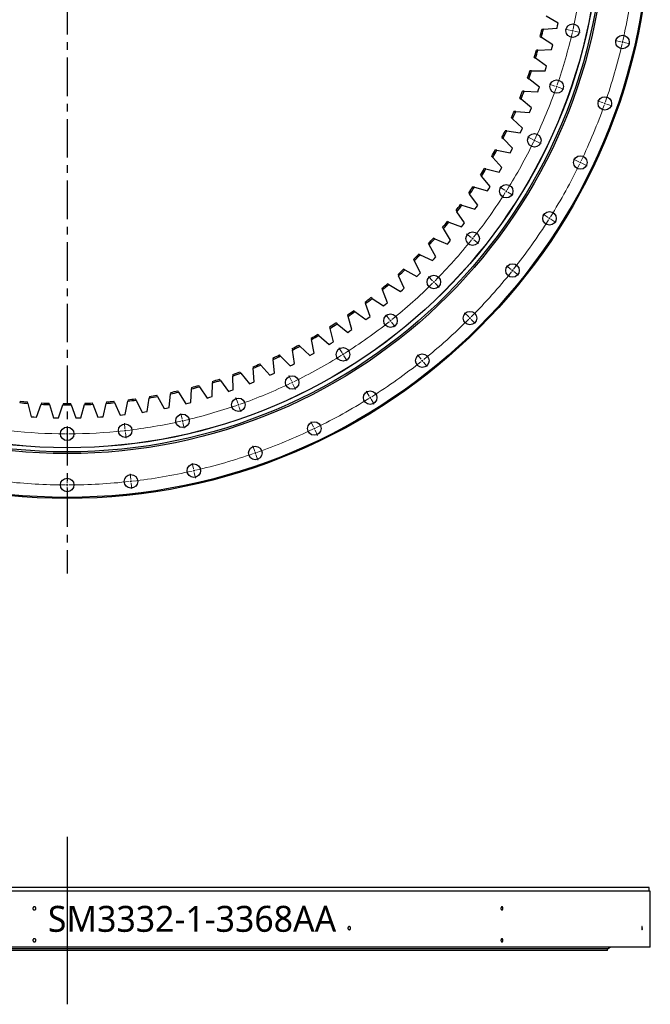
# Model space of a CAD drawing. Header units: millimetres. Extents: x -1618 to 13519, y 35213 to 46774.
# Tile 4 of 12: x 2160 to 3980, y 40970 to 43813. Entities that reach past the tile are written whole.
import ezdxf

# ---------------------------------------------------------------- set-up
doc = ezdxf.new("R2010")
doc.units = ezdxf.units.MM
doc.header["$LTSCALE"] = 50
doc.linetypes.add('CENTER', pattern=[10.16, 6.35, -1.27, 1.27, -1.27])

msp = doc.modelspace()

# ---------------------------------------------------------------- linework, layer by layer
at = {"linetype": 'CENTER', "ltscale": 0.35}
msp.add_line((2296.5, 46015.1), (2296.5, 42213.6), dxfattribs=at)
at = {"color": 7, "linetype": 'Continuous', "lineweight": 25}
for p, q in [((3714.3, 43803), (3680.1, 43822.9)), ((3671.7, 43785.3), (3711.1, 43788.6)), ((3711.1, 43788.6), (3712.7, 43795.8)), ((3712.7, 43795.8), (3714.3, 43803)), ((3662.3, 43764.2), (3665.9, 43762)), ((3699.1, 43740.6), (3665.9, 43762)), ((3671.7, 43785.3), (3667.5, 43785)), ((3695.3, 43726.4), (3697.2, 43733.5)), ((3697.2, 43733.5), (3699.1, 43740.6)), ((3645.5, 43704.2), (3648.9, 43701.7)), ((3655.8, 43724.8), (3651.6, 43724.7)), ((3655.8, 43724.8), (3695.3, 43726.4)), ((3681.2, 43678.9), (3648.9, 43701.7)), ((3679, 43671.9), (3681.2, 43678.9)), ((3637.2, 43665.1), (3633, 43665.1)), ((3637.2, 43665.1), (3676.7, 43664.9)), ((3676.7, 43664.9), (3679, 43671.9)), ((3626, 43644.9), (3629.4, 43642.3)), ((3660.6, 43618.1), (3629.4, 43642.3)), ((3658.1, 43611.2), (3660.6, 43618.1)), ((3616, 43606.2), (3611.8, 43606.4)), ((3616, 43606.2), (3655.5, 43604.3)), ((3655.5, 43604.3), (3658.1, 43611.2)), ((3604, 43586.5), (3607.2, 43583.8)), ((3637.3, 43558.2), (3607.2, 43583.8)), ((3592.3, 43548.3), (3588.1, 43548.7)), ((3592.3, 43548.3), (3631.6, 43544.7)), ((3631.6, 43544.7), (3634.5, 43551.4)), ((3634.5, 43551.4), (3637.3, 43558.2)), ((3579.3, 43529.2), (3582.4, 43526.4)), ((3611.4, 43499.5), (3582.4, 43526.4)), ((3566, 43491.6), (3561.8, 43492.2)), ((3566, 43491.6), (3605.1, 43486.2)), ((3605.1, 43486.2), (3608.3, 43492.8)), ((3608.3, 43492.8), (3611.4, 43499.5)), ((3552.2, 43473), (3555.2, 43470)), ((3582.9, 43441.9), (3555.2, 43470)), ((3537.2, 43436), (3533, 43436.8)), ((3537.2, 43436), (3576, 43428.9)), ((3576, 43428.9), (3579.5, 43435.4)), ((3579.5, 43435.4), (3582.9, 43441.9)), ((3522.6, 43418.1), (3525.4, 43415)), ((3551.9, 43385.7), (3525.4, 43415)), ((3490.6, 43364.6), (3493.3, 43361.3)), ((3518.5, 43330.9), (3493.3, 43361.3)), ((3505.9, 43381.8), (3501.8, 43382.8)), ((3505.9, 43381.8), (3544.5, 43373)), ((3544.5, 43373), (3548.2, 43379.3)), ((3548.2, 43379.3), (3551.9, 43385.7)), ((3456.3, 43312.5), (3458.8, 43309.1)), ((3482.6, 43277.6), (3458.8, 43309.1)), ((3472.4, 43329), (3468.3, 43330.2)), ((3472.4, 43329), (3510.5, 43318.5)), ((3510.5, 43318.5), (3514.5, 43324.7)), ((3514.5, 43324.7), (3518.5, 43330.9)), ((3436.5, 43277.8), (3432.5, 43279.1)), ((3436.5, 43277.8), (3474.1, 43265.6)), ((3478.4, 43271.5), (3482.6, 43277.6)), ((3419.7, 43262), (3422.1, 43258.5)), ((3444.4, 43225.9), (3422.1, 43258.5)), ((3474.1, 43265.6), (3478.4, 43271.5)), ((3398.4, 43228.2), (3394.4, 43229.7)), ((3398.4, 43228.2), (3435.4, 43214.3)), ((3435.4, 43214.3), (3439.9, 43220.1)), ((3439.9, 43220.1), (3444.4, 43225.9)), ((3380.9, 43213.1), (3383.1, 43209.6)), ((3404, 43176), (3383.1, 43209.6)), ((3339.9, 43166), (3342, 43162.4)), ((3361.4, 43127.9), (3342, 43162.4)), ((3358.1, 43180.3), (3354.2, 43182)), ((3358.1, 43180.3), (3394.4, 43164.8)), ((3394.4, 43164.8), (3399.3, 43170.4)), ((3399.3, 43170.4), (3404, 43176)), ((3315.7, 43134.3), (3311.9, 43136.1)), ((3315.7, 43134.3), (3351.4, 43117.2)), ((3297, 43120.8), (3298.9, 43117.1)), ((3316.8, 43081.8), (3298.9, 43117.1)), ((3351.4, 43117.2), (3356.4, 43122.5)), ((3356.4, 43122.5), (3361.4, 43127.9)), ((3252, 43077.5), (3253.8, 43073.7)), ((3271.4, 43090.2), (3267.7, 43092.1)), ((3271.4, 43090.2), (3306.2, 43071.5)), ((3311.5, 43076.6), (3316.8, 43081.8)), ((3225.1, 43048), (3221.5, 43050.2)), ((3270.1, 43037.7), (3253.8, 43073.7)), ((3306.2, 43071.5), (3311.5, 43076.6)), ((3205.2, 43036.3), (3206.8, 43032.4)), ((3221.5, 42995.7), (3206.8, 43032.4)), ((3225.1, 43048), (3259.1, 43027.9)), ((3259.1, 43027.9), (3264.6, 43032.7)), ((3264.6, 43032.7), (3270.1, 43037.7)), ((3156.7, 42997.1), (3158.1, 42993.2)), ((3171.1, 42955.9), (3158.1, 42993.2)), ((3177, 43008), (3173.5, 43010.3)), ((3177, 43008), (3210.1, 42986.3)), ((3215.8, 42991), (3221.5, 42995.7)), ((3127.2, 42970.1), (3123.8, 42972.6)), ((3127.2, 42970.1), (3159.3, 42947)), ((3210.1, 42986.3), (3215.8, 42991)), ((3075.8, 42934.5), (3072.5, 42937.1)), ((3106.4, 42960.2), (3107.6, 42956.1)), ((3119, 42918.3), (3107.6, 42956.1)), ((3159.3, 42947), (3165.2, 42951.4)), ((3165.2, 42951.4), (3171.1, 42955.9)), ((3054.6, 42925.5), (3055.6, 42921.4)), ((3065.3, 42883.1), (3055.6, 42921.4)), ((3075.8, 42934.5), (3106.8, 42910)), ((3106.8, 42910), (3112.9, 42914.1)), ((3112.9, 42914.1), (3119, 42918.3)), ((3001.2, 42893.1), (3002.1, 42889)), ((3010.1, 42850.3), (3002.1, 42889)), ((3022.9, 42901.2), (3019.7, 42903.9)), ((3022.9, 42901.2), (3052.8, 42875.3)), ((3052.8, 42875.3), (3059.1, 42879.2)), ((3059.1, 42879.2), (3065.3, 42883.1)), ((2946.5, 42863.1), (2947.2, 42859)), ((2953.5, 42820), (2947.2, 42859)), ((2968.5, 42870.2), (2965.4, 42873.1)), ((2968.5, 42870.2), (2997.2, 42843.1)), ((3003.7, 42846.7), (3010.1, 42850.3)), ((2890.5, 42835.6), (2891, 42831.4)), ((2895.6, 42792.2), (2891, 42831.4)), ((2912.8, 42841.7), (2909.9, 42844.8)), ((2912.8, 42841.7), (2940.3, 42813.4)), ((2997.2, 42843.1), (3003.7, 42846.7)), ((2797.9, 42792.3), (2795.3, 42795.5)), ((2833.4, 42810.6), (2833.7, 42806.4)), ((2836.5, 42767), (2833.7, 42806.4)), ((2855.9, 42815.7), (2853.1, 42818.9)), ((2855.9, 42815.7), (2882.1, 42786.1)), ((2940.3, 42813.4), (2946.9, 42816.6)), ((2946.9, 42816.6), (2953.5, 42820)), ((2716.1, 42768.2), (2716, 42764)), ((2738.9, 42771.4), (2736.4, 42774.8)), ((2738.9, 42771.4), (2762.4, 42739.6)), ((2775.2, 42788.1), (2775.3, 42783.9)), ((2776.4, 42744.4), (2775.3, 42783.9)), ((2797.9, 42792.3), (2822.8, 42761.5)), ((2822.8, 42761.5), (2829.7, 42764.2)), ((2829.7, 42764.2), (2836.5, 42767)), ((2882.1, 42786.1), (2888.9, 42789.1)), ((2888.9, 42789.1), (2895.6, 42792.2)), ((2595.5, 42736.4), (2595, 42732.2)), ((2618.5, 42737.5), (2616.3, 42741.1)), ((2618.5, 42737.5), (2639.1, 42703.8)), ((2653.4, 42707.3), (2655.9, 42746.8)), ((2656.1, 42751), (2655.9, 42746.8)), ((2679.1, 42753.1), (2676.7, 42756.6)), ((2679.1, 42753.1), (2701.2, 42720.3)), ((2715.3, 42724.5), (2716, 42764)), ((2762.4, 42739.6), (2769.4, 42741.9)), ((2769.4, 42741.9), (2776.4, 42744.4)), ((2161.2, 42710.9), (2159.5, 42707)), ((2183.5, 42704.9), (2182.5, 42709)), ((2410.5, 42709), (2409.5, 42704.9)), ((2433.5, 42707), (2431.7, 42710.9)), ((2464.1, 42672.5), (2471.7, 42711.3)), ((2472.5, 42715.4), (2471.7, 42711.3)), ((2495.6, 42714.4), (2493.7, 42718.2)), ((2495.6, 42714.4), (2513.1, 42679)), ((2527.7, 42681.3), (2533.6, 42720.4)), ((2534.2, 42724.5), (2533.6, 42720.4)), ((2557.3, 42724.6), (2555.3, 42728.3)), ((2557.3, 42724.6), (2576.4, 42690)), ((2590.8, 42692.9), (2595, 42732.2)), ((2646.3, 42705.5), (2653.4, 42707.3)), ((2701.2, 42720.3), (2708.3, 42722.4)), ((2708.3, 42722.4), (2715.3, 42724.5)), ((2183.5, 42704.9), (2192.9, 42666.5)), ((2207.6, 42665.5), (2221.9, 42702.3)), ((2223.4, 42706.3), (2221.9, 42702.3)), ((2246, 42701.3), (2244.8, 42705.3)), ((2246, 42701.3), (2257, 42663.3)), ((2271.7, 42663), (2284.4, 42700.4)), ((2285.8, 42704.4), (2284.4, 42700.4)), ((2308.5, 42700.4), (2307.2, 42704.4)), ((2308.5, 42700.4), (2321.2, 42663)), ((2336, 42663.3), (2347, 42701.3)), ((2348.2, 42705.3), (2347, 42701.3)), ((2371.1, 42702.3), (2369.5, 42706.3)), ((2371.1, 42702.3), (2385.4, 42665.5)), ((2400.1, 42666.5), (2409.5, 42704.9)), ((2433.5, 42707), (2449.4, 42670.8)), ((2513.1, 42679), (2520.4, 42680.1)), ((2520.4, 42680.1), (2527.7, 42681.3)), ((2576.4, 42690), (2583.6, 42691.4)), ((2583.6, 42691.4), (2590.8, 42692.9)), ((2639.1, 42703.8), (2646.3, 42705.5)), ((2192.9, 42666.5), (2200.2, 42665.9)), ((2200.2, 42665.9), (2207.6, 42665.5)), ((2257, 42663.3), (2264.4, 42663.1)), ((2264.4, 42663.1), (2271.7, 42663)), ((2321.2, 42663), (2328.6, 42663.1)), ((2328.6, 42663.1), (2336, 42663.3)), ((2385.4, 42665.5), (2392.8, 42665.9)), ((2392.8, 42665.9), (2400.1, 42666.5)), ((2449.4, 42670.8), (2456.7, 42671.6)), ((2456.7, 42671.6), (2464.1, 42672.5)), ((3980.5, 41296.5), (612.5, 41296.5)), ((3977.5, 41306.5), (615.5, 41306.5)), ((3977.5, 41296.5), (3977.5, 41306.5)), ((3980.5, 41134.5), (3980.5, 41296.5)), ((3980.5, 41134.5), (612.5, 41134.5)), ((3864.5, 41134.3), (728.5, 41134.3)), ((3856.5, 41129.5), (736.5, 41129.5)), ((3856.5, 41129.3), (736.5, 41129.3)), ((3856.5, 41124.5), (736.5, 41124.5)), ((3849.5, 41129.3), (3849.5, 41129.5)), ((3856.5, 41134.3), (3856.5, 41134.5)), ((3856.5, 41129.5), (3864.5, 41134.3)), ((3856.5, 41124.5), (3856.5, 41129.3))]:
    msp.add_line(p, q, dxfattribs=at)
at = {"color": 0, "linetype": 'Continuous', "lineweight": 18}
for p, q in [((3751.6, 43782.2), (3735, 43786)), ((3756.4, 43781.1), (3754, 43781.7)), ((3756.4, 43781.1), (3758.9, 43780.6)), ((3761.3, 43780), (3777.9, 43776.2)), ((3895.4, 43749.4), (3878.8, 43753.2)), ((3900.2, 43748.3), (3897.8, 43748.9)), ((3900.2, 43748.3), (3902.7, 43747.8)), ((3905.1, 43747.2), (3921.7, 43743.4)), ((3705.2, 43621.4), (3689.2, 43627)), ((3710, 43619.8), (3707.6, 43620.6)), ((3710, 43619.8), (3712.3, 43618.9)), ((3714.7, 43618.1), (3730.7, 43612.5)), ((3844.5, 43572.7), (3828.4, 43578.3)), ((3849.2, 43571.1), (3846.8, 43571.9)), ((3849.2, 43571.1), (3851.5, 43570.2)), ((3853.9, 43569.4), (3869.9, 43563.8)), ((3641.2, 43466.8), (3625.9, 43474.2)), ((3645.7, 43464.6), (3643.4, 43465.7)), ((3645.7, 43464.6), (3647.9, 43463.5)), ((3650.2, 43462.4), (3665.5, 43455.1)), ((3774.1, 43402.8), (3758.8, 43410.2)), ((3778.6, 43400.6), (3776.3, 43401.7)), ((3778.6, 43400.6), (3780.8, 43399.5)), ((3783.1, 43398.5), (3798.4, 43391.1)), ((3560.2, 43320.3), (3545.8, 43329.3)), ((3564.5, 43317.6), (3562.3, 43319)), ((3564.5, 43317.6), (3566.6, 43316.3)), ((3568.7, 43315), (3583.1, 43305.9)), ((3685.1, 43241.8), (3670.7, 43250.9)), ((3689.3, 43239.2), (3687.2, 43240.5)), ((3689.3, 43239.2), (3691.5, 43237.8)), ((3693.6, 43236.5), (3708, 43227.5)), ((3463.4, 43183.8), (3450.1, 43194.4)), ((3467.3, 43180.7), (3465.3, 43182.2)), ((3467.3, 43180.7), (3469.2, 43179.1)), ((3471.2, 43177.6), (3484.5, 43167)), ((3578.7, 43091.8), (3565.4, 43102.4)), ((3582.6, 43088.7), (3580.6, 43090.3)), ((3582.6, 43088.7), (3584.6, 43087.2)), ((3586.5, 43085.6), (3599.8, 43075)), ((3351.8, 43059), (3339.8, 43071)), ((3355.4, 43055.5), (3353.6, 43057.2)), ((3355.4, 43055.5), (3357.1, 43053.7)), ((3358.9, 43051.9), (3370.9, 43039.9)), ((3456.1, 42954.7), (3444.1, 42966.7)), ((3227, 42947.5), (3216.4, 42960.8)), ((3230.2, 42943.6), (3228.6, 42945.5)), ((3230.2, 42943.6), (3231.7, 42941.6)), ((3233.3, 42939.7), (3243.9, 42926.4)), ((3459.7, 42951.2), (3457.9, 42952.9)), ((3459.7, 42951.2), (3461.4, 42949.4)), ((3463.2, 42947.6), (3475.2, 42935.6)), ((3090.5, 42850.6), (3081.5, 42865)), ((3093.2, 42846.4), (3091.9, 42848.5)), ((3093.2, 42846.4), (3094.5, 42844.3)), ((3095.9, 42842.2), (3104.9, 42827.8)), ((3319, 42832.2), (3308.4, 42845.4)), ((3322.1, 42828.2), (3320.6, 42830.2)), ((3322.1, 42828.2), (3323.7, 42826.3)), ((3325.2, 42824.3), (3335.8, 42811)), ((2944.1, 42769.7), (2936.7, 42785)), ((2946.2, 42765.2), (2945.1, 42767.4)), ((2946.2, 42765.2), (2947.3, 42762.9)), ((2948.4, 42760.7), (2955.8, 42745.3)), ((3169, 42725.7), (3160, 42740.1)), ((2789.4, 42705.6), (2783.8, 42721.7)), ((3171.7, 42721.5), (3170.4, 42723.6)), ((3171.7, 42721.5), (3173, 42719.4)), ((3174.3, 42717.3), (3183.4, 42702.9)), ((2791.1, 42700.9), (2790.3, 42703.3)), ((2791.1, 42700.9), (2791.9, 42698.5)), ((2792.7, 42696.2), (2798.3, 42680.1)), ((2628.6, 42659.3), (2624.8, 42675.9)), ((2629.7, 42654.4), (2629.2, 42656.8)), ((2629.7, 42654.4), (2630.3, 42652)), ((3008.1, 42636.8), (3000.7, 42652.1)), ((2296.5, 42621.9), (2296.5, 42638.9)), ((2463.6, 42631.2), (2461.7, 42648.1)), ((2464.2, 42626.3), (2463.9, 42628.8)), ((2464.2, 42626.3), (2464.4, 42623.8)), ((2630.8, 42649.5), (2634.6, 42633)), ((3010.2, 42632.3), (3009.1, 42634.5)), ((3010.2, 42632.3), (3011.3, 42630)), ((3012.4, 42627.8), (3019.8, 42612.4)), ((2296.5, 42616.9), (2296.5, 42619.4)), ((2296.5, 42616.9), (2296.5, 42614.4)), ((2296.5, 42611.9), (2296.5, 42594.9)), ((2464.7, 42621.3), (2466.6, 42604.4)), ((2838.1, 42566.4), (2832.5, 42582.4)), ((2839.8, 42561.7), (2839, 42564)), ((2839.8, 42561.7), (2840.6, 42559.3)), ((2841.4, 42557), (2847.1, 42540.9)), ((2661.4, 42515.5), (2657.6, 42532.1)), ((2662.5, 42510.6), (2662, 42513)), ((2662.5, 42510.6), (2663.1, 42508.2)), ((2296.5, 42474.4), (2296.5, 42491.4)), ((2480.1, 42484.7), (2478.2, 42501.6)), ((2480.7, 42479.7), (2480.4, 42482.2)), ((2663.6, 42505.7), (2667.4, 42489.2)), ((2296.5, 42469.4), (2296.5, 42471.9)), ((2296.5, 42469.4), (2296.5, 42466.9)), ((2296.5, 42464.4), (2296.5, 42447.4)), ((2480.7, 42479.7), (2480.9, 42477.2)), ((2481.2, 42474.7), (2483.1, 42457.8))]:
    msp.add_line(p, q, dxfattribs=at)
msp.add_line((2296.5, 41453), (2296.5, 40969.6))
at = {"color": 7, "linetype": 'Continuous', "lineweight": 25}
for centre, radius in [((2296.5, 44114.4), 1684), ((2296.5, 44114.4), 1681), ((2296.5, 44114.4), 1554.5), ((2296.5, 44114.4), 1549.5), ((2296.5, 44114.4), 1537.8), ((2296.5, 44114.4), 1537.5), ((3756.4, 43781.1), 19.5), ((3900.2, 43748.3), 19.5), ((3710, 43619.8), 19.5), ((3849.2, 43571.1), 19.5), ((3645.7, 43464.6), 19.5), ((3778.6, 43400.6), 19.5), ((3564.5, 43317.6), 19.5), ((3689.3, 43239.2), 19.5), ((3467.3, 43180.7), 19.5), ((3582.6, 43088.7), 19.5), ((3355.4, 43055.5), 19.5), ((3459.7, 42951.2), 19.5), ((3230.2, 42943.6), 19.5), ((3093.2, 42846.4), 19.5), ((3322.1, 42828.2), 19.5), ((2946.2, 42765.2), 19.5), ((3171.7, 42721.5), 19.5), ((2791.1, 42700.9), 19.5), ((2629.7, 42654.4), 19.5), ((3010.2, 42632.3), 19.5), ((2296.5, 42616.9), 19.5), ((2464.2, 42626.3), 19.5), ((2839.8, 42561.7), 19.5), ((2662.5, 42510.6), 19.5), ((2296.5, 42469.4), 19.5), ((2480.7, 42479.7), 19.5)]:
    msp.add_circle(centre, radius, dxfattribs=at)
at = {"color": 0, "linetype": 'Continuous', "lineweight": 18}
for radius, start, end in [(1497.5, 347.3342, 353.3801), (1645, 347.317, 353.3973), (1497.5, 340.9056, 346.9516), (1497.5, 347.0472, 347.1429), (1497.5, 347.1429, 347.2385), (1645, 340.8884, 346.9687), (1645, 347.0558, 347.1429), (1645, 347.1429, 347.2299), (1497.5, 340.6186, 340.7143), (1497.5, 340.7143, 340.8099), (1497.5, 334.477, 340.523), (1645, 334.4599, 340.5401), (1645, 340.6272, 340.7143), (1645, 340.7143, 340.8014), (1497.5, 328.0484, 334.0944), (1497.5, 334.1901, 334.2857), (1497.5, 334.2857, 334.3814), (1645, 328.0313, 334.1116), (1645, 334.1986, 334.2857), (1645, 334.2857, 334.3728), (1497.5, 321.6199, 327.6658), (1497.5, 327.7615, 327.8571), (1497.5, 327.8571, 327.9528), (1645, 321.6027, 327.683), (1645, 327.7701, 327.8571), (1645, 327.8571, 327.9442), (1497.5, 315.1913, 321.2373), (1497.5, 321.3329, 321.4286), (1497.5, 321.4286, 321.5242), (1645, 315.1742, 321.2544), (1645, 321.3415, 321.4286), (1645, 321.4286, 321.5156), (1497.5, 308.7627, 314.8087), (1497.5, 314.9043, 315), (1497.5, 315, 315.0957), (1497.5, 302.3342, 308.3801), (1497.5, 308.4758, 308.5714), (1497.5, 308.5714, 308.6671), (1645, 308.7456, 314.8258), (1645, 314.9129, 315), (1645, 315, 315.0871), (1497.5, 295.9056, 301.9516), (1497.5, 302.0472, 302.1429), (1497.5, 302.1429, 302.2385), (1645, 302.317, 308.3973), (1645, 308.4844, 308.5714), (1645, 308.5714, 308.6585), (1497.5, 295.6186, 295.7143), (1497.5, 295.7143, 295.8099), (1497.5, 289.477, 295.523), (1645, 295.8884, 301.9687), (1645, 302.0558, 302.1429), (1645, 302.1429, 302.2299), (1497.5, 283.0484, 289.0944), (1497.5, 289.1901, 289.2857), (1497.5, 289.2857, 289.3814), (1497.5, 276.6199, 282.6658), (1497.5, 282.7615, 282.8571), (1497.5, 282.8571, 282.9528), (1497.5, 263.7627, 269.8087), (1497.5, 270.1913, 276.2373), (1497.5, 276.3329, 276.4286), (1497.5, 276.4286, 276.5242), (1645, 289.4599, 295.5401), (1645, 295.6272, 295.7143), (1645, 295.7143, 295.8014), (1497.5, 269.9043, 270), (1497.5, 270, 270.0957), (1645, 283.0313, 289.1116), (1645, 289.1986, 289.2857), (1645, 289.2857, 289.3728), (1645, 276.6027, 282.683), (1645, 282.7701, 282.8571), (1645, 282.8571, 282.9442), (1645, 276.4286, 276.5156), (1645, 263.7456, 269.8258), (1645, 269.9129, 270), (1645, 270, 270.0871), (1645, 270.1742, 276.2544), (1645, 276.3415, 276.4286)]:
    msp.add_arc((2296.5, 44114.4), radius, start, end, dxfattribs=at)
at = {"color": 7, "linetype": 'Continuous', "lineweight": 25}
for radius, start, end in [(1410, 345.6219, 346.4908), (1414, 345.5683, 346.5444), (1410, 343.0867, 343.9556), (1414, 343.0331, 344.0092), (1410, 340.5515, 341.4203), (1414, 340.4979, 341.474), (1410, 338.0163, 338.8851), (1414, 337.9627, 338.9388), (1410, 335.4811, 336.3499), (1414, 335.4274, 336.4035), (1410, 332.9459, 333.8147), (1414, 332.8922, 333.8683), (1410, 330.4106, 331.2795), (1414, 330.357, 331.3331), (1410, 327.8754, 328.7443), (1414, 327.8218, 328.7979), (1410, 325.3402, 326.2091), (1414, 325.2866, 326.2627), (1410, 322.805, 323.6739), (1414, 322.7514, 323.7275), (1410, 320.2698, 321.1386), (1414, 320.2162, 321.1923), (1410, 317.7346, 318.6034), (1414, 317.681, 318.6571), (1410, 315.1994, 316.0682), (1414, 315.1457, 316.1219), (1410, 312.6642, 313.533), (1414, 312.6105, 313.5866), (1410, 310.129, 310.9978), (1414, 310.0753, 311.0514), (1410, 307.5937, 308.4626), (1414, 307.5401, 308.5162), (1410, 305.0585, 305.9274), (1414, 305.0049, 305.981), (1410, 302.5233, 303.3922), (1414, 302.4697, 303.4458), (1410, 299.9881, 300.857), (1414, 299.9345, 300.9106), (1410, 297.4529, 298.3217), (1414, 297.3993, 298.3754), (1410, 294.9177, 295.7865), (1414, 294.8641, 295.8402), (1410, 289.8473, 290.7161), (1410, 292.3825, 293.2513), (1414, 292.3288, 293.305), (1414, 287.2584, 288.2345), (1410, 287.3121, 288.1809), (1414, 289.7936, 290.7697), (1414, 282.188, 283.1641), (1410, 282.2416, 283.1105), (1414, 284.7232, 285.6993), (1410, 284.7768, 285.6457), (1410, 264.4952, 265.364), (1410, 274.636, 275.5048), (1414, 277.1176, 278.0937), (1410, 277.1712, 278.0401), (1414, 279.6528, 280.6289), (1410, 279.7064, 280.5753), (1414, 264.4415, 265.4176), (1414, 266.9767, 267.9528), (1410, 267.0304, 267.8992), (1414, 269.5119, 270.4881), (1410, 269.5656, 270.4344), (1414, 272.0472, 273.0233), (1410, 272.1008, 272.9696), (1414, 274.5824, 275.5585)]:
    msp.add_arc((2296.5, 44114.4), radius, start, end, dxfattribs=at)
for points in [[(2206.6, 41246.5), (2206.6, 41246.2), (2206.5, 41245.9), (2206.4, 41245.4), (2206.3, 41245.1), (2206.1, 41244.5), (2206, 41244.3), (2205.6, 41243.8), (2205.4, 41243.6), (2205, 41243.1), (2204.8, 41243), (2204.3, 41242.6), (2204.1, 41242.5), (2203.5, 41242.3), (2203.2, 41242.2), (2202.7, 41242.1), (2202.4, 41242), (2201.8, 41242), (2201.5, 41242.1), (2200.9, 41242.2), (2200.6, 41242.3), (2200.1, 41242.5), (2199.8, 41242.6), (2199.3, 41243), (2199.1, 41243.1), (2198.7, 41243.6), (2198.5, 41243.8), (2198.2, 41244.3), (2198, 41244.5), (2197.8, 41245.1), (2197.7, 41245.4), (2197.6, 41245.9), (2197.6, 41246.2), (2197.6, 41246.8), (2197.6, 41247.1), (2197.7, 41247.7), (2197.8, 41248), (2198, 41248.5), (2198.2, 41248.8), (2198.5, 41249.3), (2198.7, 41249.5), (2199.1, 41249.9), (2199.3, 41250.1), (2199.8, 41250.4), (2200.1, 41250.6), (2200.6, 41250.8), (2200.9, 41250.9), (2201.5, 41251), (2201.8, 41251), (2202.4, 41251), (2202.7, 41251), (2203.2, 41250.9), (2203.5, 41250.8), (2204.1, 41250.6), (2204.3, 41250.4), (2204.8, 41250.1), (2205, 41249.9), (2205.4, 41249.5), (2205.6, 41249.3), (2206, 41248.8), (2206.1, 41248.5), (2206.3, 41248), (2206.4, 41247.7), (2206.5, 41247.1), (2206.6, 41246.8), (2206.6, 41246.5)], [(3555.1, 41246.5), (3555.1, 41246.2), (3555.1, 41245.9), (3555, 41245.4), (3555, 41245.1), (3554.8, 41244.5), (3554.7, 41244.3), (3554.5, 41243.8), (3554.4, 41243.6), (3554.1, 41243.1), (3554, 41243), (3553.7, 41242.6), (3553.5, 41242.5), (3553.1, 41242.3), (3552.9, 41242.2), (3552.5, 41242.1), (3552.3, 41242), (3552, 41242), (3551.8, 41242.1), (3551.4, 41242.2), (3551.2, 41242.3), (3550.8, 41242.5), (3550.6, 41242.6), (3550.3, 41243), (3550.2, 41243.1), (3549.9, 41243.6), (3549.8, 41243.8), (3549.5, 41244.3), (3549.5, 41244.5), (3549.3, 41245.1), (3549.2, 41245.4), (3549.2, 41245.9), (3549.1, 41246.2), (3549.1, 41246.8), (3549.2, 41247.1), (3549.2, 41247.7), (3549.3, 41248), (3549.4, 41248.5), (3549.5, 41248.8), (3549.8, 41249.3), (3549.9, 41249.5), (3550.2, 41249.9), (3550.3, 41250.1), (3550.6, 41250.4), (3550.8, 41250.6), (3551.2, 41250.8), (3551.4, 41250.9), (3551.8, 41251), (3551.9, 41251), (3552.3, 41251), (3552.5, 41251), (3552.9, 41250.9), (3553.1, 41250.8), (3553.5, 41250.6), (3553.6, 41250.4), (3554, 41250.1), (3554.1, 41249.9), (3554.4, 41249.5), (3554.5, 41249.3), (3554.7, 41248.8), (3554.8, 41248.5), (3555, 41248), (3555, 41247.7), (3555.1, 41247.1), (3555.1, 41246.8), (3555.1, 41246.5)], [(3115.2, 41189.5), (3115.2, 41189.2), (3115.1, 41188.9), (3115, 41188.4), (3115, 41188.1), (3114.8, 41187.5), (3114.6, 41187.3), (3114.3, 41186.8), (3114.2, 41186.6), (3113.8, 41186.1), (3113.6, 41186), (3113.2, 41185.6), (3113, 41185.5), (3112.5, 41185.3), (3112.2, 41185.2), (3111.7, 41185.1), (3111.5, 41185), (3111, 41185), (3110.7, 41185.1), (3110.2, 41185.2), (3110, 41185.3), (3109.5, 41185.5), (3109.2, 41185.6), (3108.8, 41186), (3108.6, 41186.1), (3108.2, 41186.6), (3108.1, 41186.8), (3107.8, 41187.3), (3107.7, 41187.5), (3107.5, 41188.1), (3107.4, 41188.4), (3107.3, 41188.9), (3107.3, 41189.2), (3107.3, 41189.8), (3107.3, 41190.1), (3107.4, 41190.7), (3107.5, 41191), (3107.7, 41191.5), (3107.8, 41191.8), (3108.1, 41192.3), (3108.2, 41192.5), (3108.6, 41192.9), (3108.8, 41193.1), (3109.2, 41193.4), (3109.5, 41193.6), (3109.9, 41193.8), (3110.2, 41193.9), (3110.7, 41194), (3111, 41194), (3111.5, 41194), (3111.7, 41194), (3112.2, 41193.9), (3112.5, 41193.8), (3113, 41193.6), (3113.2, 41193.4), (3113.6, 41193.1), (3113.8, 41192.9), (3114.2, 41192.5), (3114.3, 41192.3), (3114.6, 41191.8), (3114.8, 41191.5), (3115, 41191), (3115, 41190.7), (3115.1, 41190.1), (3115.2, 41189.8), (3115.2, 41189.5)], [(3957.5, 41189.5), (3957.5, 41189.2), (3957.5, 41188.9), (3957.4, 41188.4), (3957.4, 41188.1), (3957.4, 41187.5), (3957.4, 41187.3), (3957.3, 41186.8), (3957.3, 41186.6), (3957.2, 41186.1), (3957.2, 41186), (3957.1, 41185.6), (3957.1, 41185.5), (3957, 41185.3), (3956.9, 41185.2), (3956.8, 41185.1), (3956.8, 41185), (3956.7, 41185), (3956.6, 41185.1), (3956.5, 41185.2), (3956.5, 41185.3), (3956.4, 41185.5), (3956.3, 41185.6), (3956.3, 41186), (3956.2, 41186.1), (3956.2, 41186.6), (3956.1, 41186.8), (3956.1, 41187.3), (3956, 41187.5), (3956, 41188.1), (3956, 41188.4), (3956, 41188.9), (3956, 41189.2), (3956, 41189.8), (3956, 41190.1), (3956, 41190.7), (3956, 41191), (3956, 41191.5), (3956.1, 41191.8), (3956.1, 41192.3), (3956.2, 41192.5), (3956.2, 41192.9), (3956.3, 41193.1), (3956.3, 41193.4), (3956.4, 41193.6), (3956.5, 41193.8), (3956.5, 41193.9), (3956.6, 41194), (3956.7, 41194), (3956.8, 41194), (3956.8, 41194), (3956.9, 41193.9), (3957, 41193.8), (3957.1, 41193.6), (3957.1, 41193.4), (3957.2, 41193.1), (3957.2, 41192.9), (3957.3, 41192.5), (3957.3, 41192.3), (3957.4, 41191.8), (3957.4, 41191.5), (3957.4, 41191), (3957.4, 41190.7), (3957.5, 41190.1), (3957.5, 41189.8), (3957.5, 41189.5)], [(2206.6, 41154.5), (2206.6, 41154.2), (2206.5, 41153.9), (2206.4, 41153.4), (2206.3, 41153.1), (2206.1, 41152.5), (2206, 41152.3), (2205.6, 41151.8), (2205.4, 41151.6), (2205, 41151.1), (2204.8, 41151), (2204.3, 41150.6), (2204.1, 41150.5), (2203.5, 41150.3), (2203.2, 41150.2), (2202.7, 41150.1), (2202.4, 41150), (2201.8, 41150), (2201.5, 41150.1), (2200.9, 41150.2), (2200.6, 41150.3), (2200.1, 41150.5), (2199.8, 41150.6), (2199.3, 41151), (2199.1, 41151.1), (2198.7, 41151.6), (2198.5, 41151.8), (2198.2, 41152.3), (2198, 41152.5), (2197.8, 41153.1), (2197.7, 41153.4), (2197.6, 41153.9), (2197.6, 41154.2), (2197.6, 41154.8), (2197.6, 41155.1), (2197.7, 41155.7), (2197.8, 41156), (2198, 41156.5), (2198.2, 41156.8), (2198.5, 41157.3), (2198.7, 41157.5), (2199.1, 41157.9), (2199.3, 41158.1), (2199.8, 41158.4), (2200.1, 41158.6), (2200.6, 41158.8), (2200.9, 41158.9), (2201.5, 41159), (2201.8, 41159), (2202.4, 41159), (2202.7, 41159), (2203.2, 41158.9), (2203.5, 41158.8), (2204.1, 41158.6), (2204.3, 41158.4), (2204.8, 41158.1), (2205, 41157.9), (2205.4, 41157.5), (2205.6, 41157.3), (2206, 41156.8), (2206.1, 41156.5), (2206.3, 41156), (2206.4, 41155.7), (2206.5, 41155.1), (2206.6, 41154.8), (2206.6, 41154.5)], [(3555.1, 41154.5), (3555.1, 41154.2), (3555.1, 41153.9), (3555, 41153.4), (3555, 41153.1), (3554.8, 41152.5), (3554.7, 41152.3), (3554.5, 41151.8), (3554.4, 41151.6), (3554.1, 41151.1), (3554, 41151), (3553.7, 41150.6), (3553.5, 41150.5), (3553.1, 41150.3), (3552.9, 41150.2), (3552.5, 41150.1), (3552.3, 41150), (3552, 41150), (3551.8, 41150.1), (3551.4, 41150.2), (3551.2, 41150.3), (3550.8, 41150.5), (3550.6, 41150.6), (3550.3, 41151), (3550.2, 41151.1), (3549.9, 41151.6), (3549.8, 41151.8), (3549.5, 41152.3), (3549.5, 41152.5), (3549.3, 41153.1), (3549.2, 41153.4), (3549.2, 41153.9), (3549.1, 41154.2), (3549.1, 41154.8), (3549.2, 41155.1), (3549.2, 41155.7), (3549.3, 41156), (3549.4, 41156.5), (3549.5, 41156.8), (3549.8, 41157.3), (3549.9, 41157.5), (3550.2, 41157.9), (3550.3, 41158.1), (3550.6, 41158.4), (3550.8, 41158.6), (3551.2, 41158.8), (3551.4, 41158.9), (3551.8, 41159), (3551.9, 41159), (3552.3, 41159), (3552.5, 41159), (3552.9, 41158.9), (3553.1, 41158.8), (3553.5, 41158.6), (3553.6, 41158.4), (3554, 41158.1), (3554.1, 41157.9), (3554.4, 41157.5), (3554.5, 41157.3), (3554.7, 41156.8), (3554.8, 41156.5), (3555, 41156), (3555, 41155.7), (3555.1, 41155.1), (3555.1, 41154.8), (3555.1, 41154.5)]]:
    msp.add_open_spline(points, degree=3, knots=[0, 0, 0, 0, 0.03125, 0.03125, 0.0625, 0.0625, 0.09375, 0.09375, 0.125, 0.125, 0.15625, 0.15625, 0.1875, 0.1875, 0.21875, 0.21875, 0.25, 0.25, 0.28125, 0.28125, 0.3125, 0.3125, 0.34375, 0.34375, 0.375, 0.375, 0.40625, 0.40625, 0.4375, 0.4375, 0.46875, 0.46875, 0.5, 0.5, 0.53125, 0.53125, 0.5625, 0.5625, 0.59375, 0.59375, 0.625, 0.625, 0.65625, 0.65625, 0.6875, 0.6875, 0.71875, 0.71875, 0.75, 0.75, 0.78125, 0.78125, 0.8125, 0.8125, 0.84375, 0.84375, 0.875, 0.875, 0.90625, 0.90625, 0.9375, 0.9375, 0.96875, 0.96875, 1, 1, 1, 1], dxfattribs=at)

# ---------------------------------------------------------------- texts
at = {"insert": (2240.8, 41253.9), "char_height": 75, "width": 374.022, "attachment_point": 1}
msp.add_mtext('{\\fYu Gothic Medium|b0|i0|c0|p0;\\C253;SM3332-1-3368AA}', dxfattribs=at)

doc.saveas('drawing.dxf')
